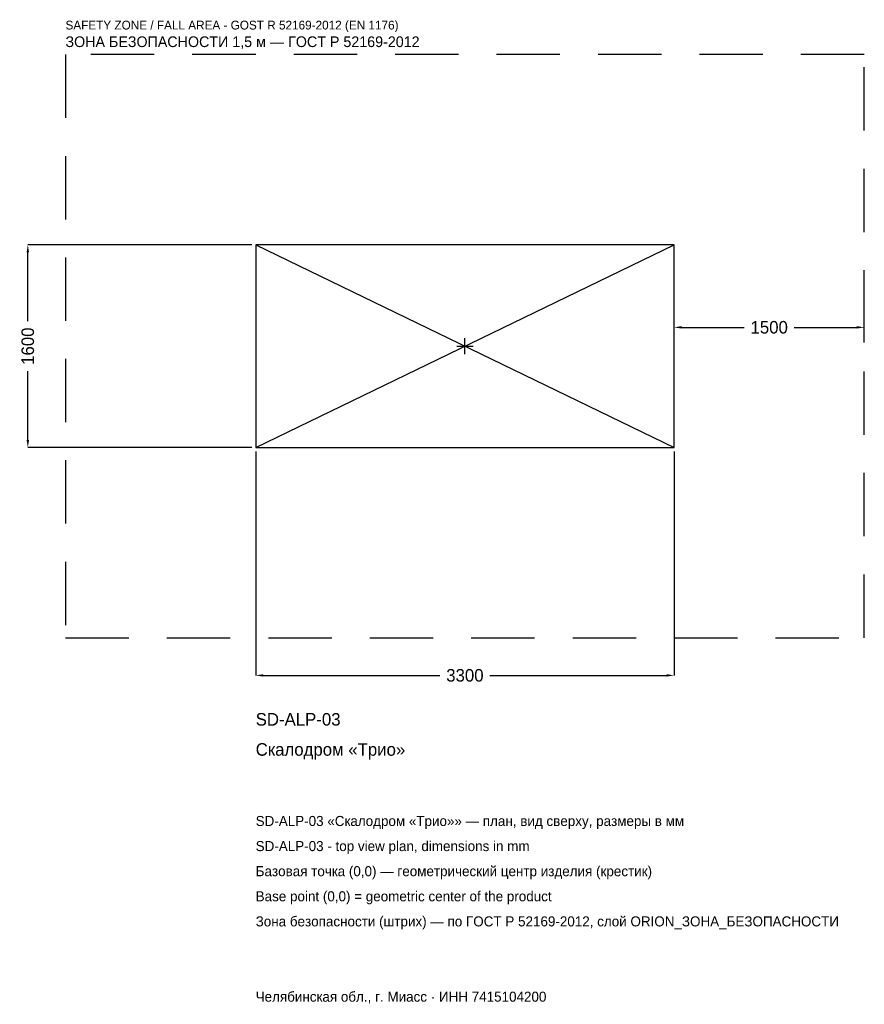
# Model space of a CAD drawing. Header units: metres. Extents: x -3511 to 3150, y -5192 to 2575.
import ezdxf

# ---------------------------------------------------------------- set-up
doc = ezdxf.new("R2010")
doc.units = ezdxf.units.M
doc.linetypes.add('DASHED', pattern=[800, 500, -300])
for name, color, linetype in [('ЗСК_ДАННЫЕ', 3, 'Continuous'), ('ЗСК_ЗОНА_БЕЗОПАСНОСТИ', 1, 'Continuous'), ('ЗСК_КОНТУР', 7, 'Continuous'), ('ЗСК_РАЗМЕРЫ', 8, 'Continuous')]:
    doc.layers.add(name, color=color, linetype=linetype)
doc.dimstyles.new('ORION', dxfattribs={"dimtxt": 99, "dimasz": 59.4, "dimexe": 1.25, "dimexo": 29.7, "dimtad": 1, "dimdec": 0, "dimcen": 2.5, "dimazin": 3, "dimtfac": 1, "dimtmove": 0, "dimatfit": 3})

# ---------------------------------------------------------------- blocks, each defined once
blk = doc.blocks.new('_CLOSEDFILLED')
at = {"color": 0, "linetype": 'BYBLOCK'}
blk.add_solid([(-1, 0.16), (0, 0), (-1, -0.16)], dxfattribs=at)
blk = doc.blocks.new('*D1')
for p, q in [((-1650, -829.7), (-1650, -2597)), ((1650, -829.7), (1650, -2597)), ((-1590.6, -2597), (-198, -2597)), ((198, -2597), (1590.6, -2597))]:
    blk.add_line(p, q)
at = {"layer": 'Defpoints'}
for p in [(-1650, -800), (1650, -800), (-1650, -2597)]:
    blk.add_point(p, dxfattribs=at)
at = {"layer": 'ЗСК_РАЗМЕРЫ', "xscale": 59.4, "yscale": 59.4, "rotation": 180}
blk.add_blockref('_CLOSEDFILLED', (-1650, -2597), dxfattribs=at)
at = {"layer": 'ЗСК_РАЗМЕРЫ', "xscale": 59.4, "yscale": 59.4}
blk.add_blockref('_CLOSEDFILLED', (1650, -2597), dxfattribs=at)
at = {"layer": 'ЗСК_РАЗМЕРЫ', "insert": (0, -2597), "char_height": 99, "attachment_point": 5}
blk.add_mtext('3300', dxfattribs=at)
blk = doc.blocks.new('*D2')
for p, q in [((-1679.7, 800), (-3447, 800)), ((-3447, 198), (-3447, 740.6)), ((-3447, -740.6), (-3447, -198)), ((-1679.7, -800), (-3447, -800))]:
    blk.add_line(p, q)
at = {"layer": 'Defpoints'}
for p in [(-1650, 800), (-3447, -800), (-1650, -800)]:
    blk.add_point(p, dxfattribs=at)
at = {"layer": 'ЗСК_РАЗМЕРЫ', "xscale": 59.4, "yscale": 59.4}
for p, rotation in [((-3447, 800), 90), ((-3447, -800), 270)]:
    blk.add_blockref('_CLOSEDFILLED', p, dxfattribs=dict(at, rotation=rotation))
at = {"layer": 'ЗСК_РАЗМЕРЫ', "insert": (-3447, 0), "char_height": 99, "attachment_point": 5, "rotation": 90}
blk.add_mtext('1600', dxfattribs=at)
blk = doc.blocks.new('*D3')
for p, q in [((1650, 29.7), (1650, 148.5)), ((1709.4, 148.5), (2202, 148.5)), ((2598, 148.5), (3090.6, 148.5)), ((3150, 29.7), (3150, 148.5))]:
    blk.add_line(p, q)
at = {"layer": 'Defpoints'}
for p in [(1650, 148.5), (1650, 0), (3150, 0)]:
    blk.add_point(p, dxfattribs=at)
at = {"layer": 'ЗСК_РАЗМЕРЫ', "xscale": 59.4, "yscale": 59.4, "rotation": 180}
blk.add_blockref('_CLOSEDFILLED', (1650, 148.5), dxfattribs=at)
at = {"layer": 'ЗСК_РАЗМЕРЫ', "xscale": 59.4, "yscale": 59.4}
blk.add_blockref('_CLOSEDFILLED', (3150, 148.5), dxfattribs=at)
at = {"layer": 'ЗСК_РАЗМЕРЫ', "insert": (2400, 148.5), "char_height": 99, "attachment_point": 5}
blk.add_mtext('1500', dxfattribs=at)
blk = doc.blocks.new('ОРИОН SD-ALP-03 Скалодром Трио')
at = {"layer": 'ЗСК_ЗОНА_БЕЗОПАСНОСТИ', "linetype": 'DASHED'}
blk.add_lwpolyline([(-3150, -2300), (3150, -2300), (3150, 2300), (-3150, 2300)], close=True, dxfattribs=at)
at = {"layer": 'ЗСК_КОНТУР'}
for p, q in [((-1650, -800), (1650, 800)), ((-1650, 800), (1650, -800))]:
    blk.add_line(p, q, dxfattribs=at)
blk.add_lwpolyline([(-1650, -800), (1650, -800), (1650, 800), (-1650, 800)], close=True, dxfattribs=at)
at = {"layer": 'ЗСК_РАЗМЕРЫ'}
for p, q in [((-64, 0), (64, 0)), ((0, -64), (0, 64))]:
    blk.add_line(p, q, dxfattribs=at)
at = {"layer": 'ЗСК_ДАННЫЕ'}
for tag, p in [('АРТИКУЛ', (-1650, -2993)), ('НАИМЕНОВАНИЕ', (-1650, -3230.6))]:
    blk.add_attdef(tag, p, '', height=99, dxfattribs=at)
at = {"layer": 'ЗСК_ДАННЫЕ', "flags": 1}
for tag, p in [('ПРОИЗВОДИТЕЛЬ', (-1650, -3468.2)), ('ТЕЛЕФОН', (-1650, -3705.8)), ('САЙТ', (-1650, -4181)), ('АДРЕС', (-1650, -4418.6)), ('РЕКВИЗИТЫ', (-1650, -4656.2)), ('ГАБАРИТЫ', (-1650, -4893.8)), ('ЗОНА_БЕЗОПАСНОСТИ', (-1650, -5131.4))]:
    blk.add_attdef(tag, p, '', height=99, dxfattribs=at)
at = {"layer": 'ЗСК_ЗОНА_БЕЗОПАСНОСТИ', "color": 1}
for s, height, p in [('SAFETY ZONE / FALL AREA - GOST R 52169-2012 (EN 1176)', 69.3, (-3150, 2498)), ('ЗОНА БЕЗОПАСНОСТИ 1,5 м — ГОСТ Р 52169-2012', 84.15, (-3150, 2359.4))]:
    blk.add_text(s, height=height, dxfattribs=at).set_placement(p)
at = {"layer": 'ЗСК_РАЗМЕРЫ'}
dim = blk.add_linear_dim(base=(-3447, -800), p1=(-1650, -800), p2=(-1650, 800), angle=90, dimstyle='ORION', dxfattribs=at)
dim.commit()
dim.dimension.update_dxf_attribs({"geometry": '*D2', "text_midpoint": (-3447, 0)})
for base, p1, p2, picture, middle in [((1650, 148.5), (1650, 0), (3150, 0), '*D3', (2400, 148.5)), ((-1650, -2597), (-1650, -800), (1650, -800), '*D1', (0, -2597))]:
    dim = blk.add_linear_dim(base=base, p1=p1, p2=p2, dimstyle='ORION', dxfattribs=at)
    dim.commit()
    dim.dimension.update_dxf_attribs({"geometry": picture, "text_midpoint": middle})

msp = doc.modelspace()

# ---------------------------------------------------------------- block references
msp.add_blockref('ОРИОН SD-ALP-03 Скалодром Трио', (0, 0)).add_auto_attribs({'АРТИКУЛ': 'SD-ALP-03', 'НАИМЕНОВАНИЕ': 'Скалодром «Трио»'})

# ---------------------------------------------------------------- texts
at = {"layer": 'ЗСК_ДАННЫЕ', "color": 3}
for s, p in [('SD-ALP-03 «Скалодром «Трио»» — план, вид сверху, размеры в мм', (-1650, -3785)), ('SD-ALP-03 - top view plan, dimensions in mm', (-1650, -3983)), ('Челябинская обл., г. Миасс · ИНН 7415104200', (-1650, -5171))]:
    msp.add_text(s, height=79.2, dxfattribs=at).set_placement(p)
at = {"layer": 'ЗСК_ДАННЫЕ', "color": 7}
for s, p in [('Базовая точка (0,0) — геометрический центр изделия (крестик)', (-1650, -4181)), ('Base point (0,0) = geometric center of the product', (-1650, -4379))]:
    msp.add_text(s, height=79.2, dxfattribs=at).set_placement(p)
at = {"layer": 'ЗСК_ДАННЫЕ', "color": 1}
msp.add_text('Зона безопасности (штрих) — по ГОСТ Р 52169-2012, слой ORION_ЗОНА_БЕЗОПАСНОСТИ', height=79.2, dxfattribs=at).set_placement((-1650, -4577))

doc.saveas('drawing.dxf')
